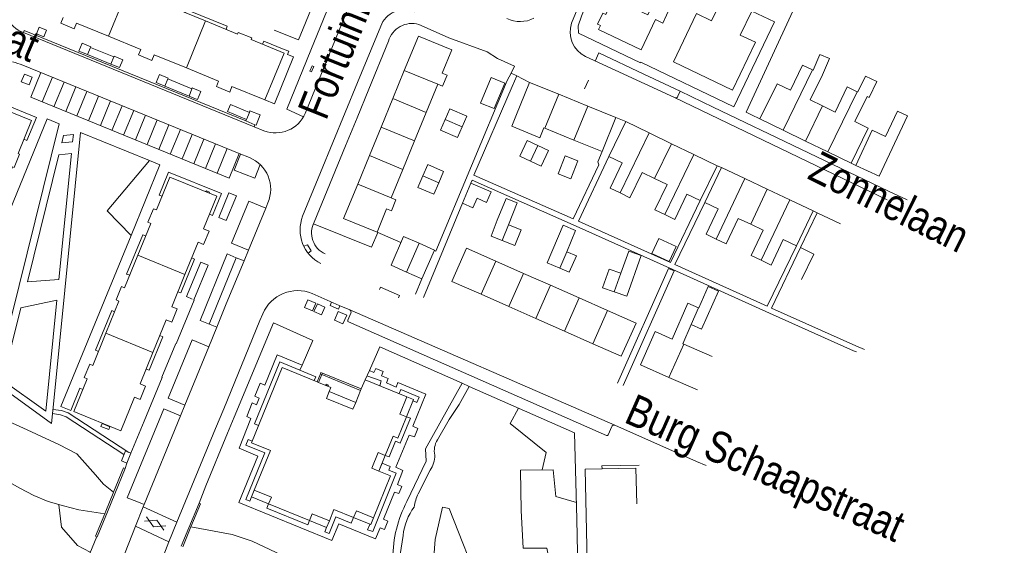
# Model space of a CAD drawing. Header units: metres. Extents: x 111546 to 149831, y 498798 to 507863.
# Tile 55 of 256: x 112749 to 112781, y 500484 to 500502. Entities that reach past the tile are written whole.
import ezdxf

# ---------------------------------------------------------------- set-up
doc = ezdxf.new("R2010")
doc.units = ezdxf.units.M
doc.layers.add('bladindeling', color=7, linetype='Continuous', lineweight=5)
doc.styles.add('Zaanstad', font='ARIALN.TTF')

# ---------------------------------------------------------------- blocks, each defined once
blk = doc.blocks.new('S012')
at = {"color": 0}
for p, q in [((1.184, 2.05), (0, 0)), ((1.398, 0.001), (0.216, 2.05)), ((1.182, -2.049), (0, 0)), ((1.398, 0.001), (0.214, -2.049))]:
    blk.add_line(p, q, dxfattribs=at)

msp = doc.modelspace()

# ---------------------------------------------------------------- linework, layer by layer
at = {"layer": 'bladindeling'}
for p, q in [((112752.1434, 500502.6872), (112751.5132, 500501.143)), ((112751.5132, 500501.143), (112750.4578, 500501.5737)), ((112754.6975, 500501.6449), (112754.0677, 500500.1007)), ((112759.6941, 500499.6204), (112760.4509, 500501.472)), ((112752.5725, 500500.7106), (112751.5132, 500501.143)), ((112754.0677, 500500.1007), (112753.0104, 500500.5319)), ((112755.1269, 500499.6686), (112754.0677, 500500.1007)), ((112748.9561, 500499.1354), (112749.2827, 500499.9476)), ((112749.6628, 500499.7924), (112749.3324, 500498.982)), ((112761.2275, 500500.0171), (112760.8472, 500499.0897)), ((112761.2275, 500500.0171), (112762.3265, 500499.5647)), ((112764.9275, 500499.8418), (112764.7708, 500499.4944)), ((112764.9275, 500499.8418), (112765.3407, 500499.6261)), ((112773.6776, 500498.0542), (112774.6406, 500500.0339)), ((112750.0465, 500499.6359), (112749.716, 500498.8256)), ((112750.4339, 500499.4779), (112750.1035, 500498.6676)), ((112761.9461, 500498.6373), (112762.3265, 500499.5647)), ((112767.2849, 500499.6934), (112767.1511, 500499.411)), ((112755.4741, 500496.4773), (112748.9561, 500499.1354)), ((112750.7964, 500499.3299), (112750.466, 500498.5197)), ((112751.1826, 500499.1724), (112750.8522, 500498.3623)), ((112765.8453, 500498.1186), (112766.3007, 500499.2338)), ((112767.256, 500498.8434), (112766.3007, 500499.2338)), ((112770.104, 500499.1225), (112777.0919, 500495.7661)), ((112775.1458, 500497.3399), (112776.109, 500499.3194)), ((112751.5699, 500499.0143), (112751.2395, 500498.2042)), ((112751.9523, 500498.8583), (112751.622, 500498.0484)), ((112760.4635, 500498.154), (112760.8472, 500499.0897)), ((112760.8472, 500499.0897), (112761.9461, 500498.6373)), ((112766.8006, 500497.7283), (112767.256, 500498.8434)), ((112774.4122, 500497.6968), (112774.9727, 500498.849)), ((112752.336, 500498.7018), (112752.0056, 500497.8919)), ((112752.7218, 500498.5444), (112752.3914, 500497.7345)), ((112761.5624, 500497.7016), (112761.9461, 500498.6373)), ((112776.8302, 500496.5381), (112777.7607, 500498.5295)), ((112753.1033, 500498.3888), (112752.7731, 500497.5788)), ((112753.4874, 500498.2321), (112753.1571, 500497.4223)), ((112756.0383, 500498.4056), (112756.019, 500498.3583)), ((112760.0796, 500497.2183), (112760.4635, 500498.154)), ((112760.4635, 500498.154), (112761.5624, 500497.7016)), ((112762.5658, 500498.408), (112762.4115, 500498.0584)), ((112763.1274, 500498.1602), (112762.5658, 500498.408)), ((112768.1821, 500498.465), (112768.5046, 500498.3354)), ((112753.8685, 500498.0766), (112753.5383, 500497.2668)), ((112754.2617, 500497.9161), (112753.9315, 500497.1065)), ((112765.8085, 500498.1335), (112765.8453, 500498.1186)), ((112765.8453, 500498.1186), (112766.8006, 500497.7283)), ((112769.2701, 500497.9655), (112768.3154, 500495.9897)), ((112770.0056, 500497.61), (112769.2701, 500497.9655)), ((112773.6776, 500498.0542), (112774.4122, 500497.6968)), ((112754.642, 500497.761), (112754.3118, 500496.9514)), ((112755.0264, 500497.6041), (112754.6963, 500496.7945)), ((112761.1786, 500496.766), (112761.5624, 500497.7016)), ((112765.3718, 500497.0343), (112765.6138, 500497.5485)), ((112770.0056, 500497.61), (112769.4525, 500496.4655)), ((112770.7418, 500497.2543), (112770.0056, 500497.61)), ((112774.4122, 500497.6968), (112775.1458, 500497.3399)), ((112755.4107, 500497.4474), (112755.0804, 500496.6378)), ((112755.8057, 500497.2861), (112755.4741, 500496.4773)), ((112760.0796, 500497.2183), (112759.6958, 500496.2826)), ((112760.0796, 500497.2183), (112761.1786, 500496.766)), ((112765.3718, 500497.0343), (112765.0182, 500497.2008)), ((112770.7418, 500497.2543), (112769.7863, 500495.2783)), ((112771.5071, 500496.8843), (112771.6468, 500496.8237)), ((112775.9103, 500496.9679), (112776.0613, 500496.8974)), ((112760.7949, 500495.8303), (112761.1786, 500496.766)), ((112761.8388, 500496.5489), (112761.6752, 500496.1745)), ((112761.8388, 500496.5489), (112762.3568, 500496.3227)), ((112759.6958, 500496.2826), (112760.7949, 500495.8303)), ((112772.415, 500496.4601), (112771.4755, 500494.4748)), ((112773.1545, 500496.11), (112772.415, 500496.4601)), ((112773.1545, 500496.11), (112772.6097, 500494.9595)), ((112773.8919, 500495.7608), (112773.1545, 500496.11)), ((112770.1198, 500493.6401), (112771.1021, 500495.6734)), ((112773.8919, 500495.7608), (112772.9523, 500493.7754)), ((112774.6595, 500495.3974), (112774.7973, 500495.3397)), ((112758.2411, 500494.9804), (112760.1499, 500494.2042)), ((112764.648, 500494.9419), (112764.4387, 500494.4263)), ((112760.1499, 500494.2042), (112760.3606, 500494.6898)), ((112760.3326, 500494.702), (112761.1165, 500494.3619)), ((112754.0185, 500493.3122), (112754.4523, 500494.3722)), ((112756.1045, 500494.1079), (112755.5541, 500494.3384)), ((112761.7132, 500494.3346), (112761.2994, 500493.39)), ((112764.4387, 500494.4263), (112764.0823, 500494.5709)), ((112754.0185, 500493.3122), (112752.4738, 500493.9441)), ((112766.5648, 500494.0559), (112766.3338, 500493.5166)), ((112773.1487, 500492.2682), (112774.1148, 500494.2469)), ((112754.8162, 500491.6793), (112755.7072, 500493.8602)), ((112764.2318, 500493.7482), (112763.7497, 500492.6583)), ((112764.2318, 500493.7482), (112765.1416, 500493.3471)), ((112765.9167, 500493.6951), (112766.3338, 500493.5166)), ((112773.1487, 500492.2682), (112770.1198, 500493.6401)), ((112753.5845, 500492.252), (112754.0185, 500493.3122)), ((112765.1416, 500493.3471), (112764.659, 500492.256)), ((112765.1416, 500493.3471), (112766.0281, 500492.9562)), ((112768.3443, 500493.3528), (112768.1267, 500492.739)), ((112761.808, 500493.1671), (112761.5981, 500492.6683)), ((112764.659, 500492.256), (112763.7497, 500492.6583)), ((112766.0281, 500492.9562), (112765.545, 500491.864)), ((112766.0281, 500492.9562), (112766.9752, 500492.5387)), ((112768.1267, 500492.739), (112767.743, 500492.875)), ((112766.9752, 500492.5387), (112766.4915, 500491.4453)), ((112766.9752, 500492.5387), (112767.9039, 500492.1292)), ((112759.4719, 500492.0432), (112759.3742, 500491.8098)), ((112768.1484, 500488.3521), (112759.4358, 500492.1438)), ((112765.545, 500491.864), (112764.659, 500492.256)), ((112767.9039, 500492.1292), (112767.4198, 500491.0346)), ((112770.6533, 500491.6626), (112770.896, 500492.2144)), ((112752.966, 500490.7453), (112753.4041, 500491.8146)), ((112759.391, 500491.7592), (112767.8759, 500488.0152)), ((112766.4915, 500491.4453), (112765.545, 500491.864)), ((112751.4201, 500491.3788), (112752.966, 500490.7453)), ((112767.4198, 500491.0346), (112766.4915, 500491.4453)), ((112770.6533, 500491.6626), (112770.3766, 500491.0336)), ((112754.2519, 500491.1626), (112754.8071, 500490.9343)), ((112770.4074, 500491.02), (112770.3766, 500491.0336)), ((112752.5443, 500489.7161), (112752.966, 500490.7453)), ((112770.4074, 500491.02), (112769.9244, 500489.9268)), ((112771.3389, 500490.6101), (112770.4074, 500491.02)), ((112758.5366, 500490.0676), (112758.5176, 500490.0212)), ((112758.5366, 500490.0676), (112759.8124, 500489.547)), ((112758.3656, 500489.782), (112758.4746, 500490.0401)), ((112758.4134, 500489.7625), (112758.3656, 500489.782)), ((112758.5176, 500490.0212), (112758.4134, 500489.7625)), ((112758.5176, 500490.0212), (112758.4746, 500490.0401)), ((112759.7915, 500489.4954), (112758.5176, 500490.0212)), ((112769.9244, 500489.9268), (112770.856, 500489.5169)), ((112758.7612, 500489.4632), (112759.6324, 500489.1055)), ((112759.7915, 500489.4954), (112759.6324, 500489.1055)), ((112759.8124, 500489.547), (112759.7915, 500489.4954)), ((112753.7478, 500485.1641), (112755.0226, 500488.2496)), ((112767.921, 500488.0382), (112768.0438, 500488.3129)), ((112760.3873, 500486.8478), (112760.5962, 500487.36)), ((112761.6867, 500486.1046), (112762.0759, 500486.8735)), ((112751.421, 500485.5319), (112751.6623, 500486.1216)), ((112751.7122, 500486.0986), (112751.471, 500485.5086)), ((112752.6484, 500485.6689), (112753.7478, 500485.1641)), ((112756.77, 500485.7673), (112758.1105, 500485.2202)), ((112751.471, 500485.5086), (112751.1355, 500484.6875)), ((112753.8945, 500484.3796), (112754.1454, 500484.9816)), ((112754.1946, 500484.9589), (112753.9454, 500484.3559)), ((112751.0839, 500484.7082), (112751.1355, 500484.6875)), ((112760.9899, 500483.4624), (112761.1857, 500484.7352))]:
    msp.add_line(p, q, dxfattribs=at)
for points in [[(112767.7588, 500522.3444), (112767.5233, 500521.8628), (112767.2361, 500521.2286), (112766.9511, 500520.5912), (112765.9497, 500518.128), (112765.1449, 500516.172), (112763.2258, 500511.4694), (112762.6917, 500510.1865), (112760.6994, 500505.2959), (112760.5182, 500504.8642), (112757.9729, 500498.6029)], [(112772.6418, 500501.9693), (112773.3948, 500501.6106), (112772.0574, 500498.825), (112769.0028, 500500.2916), (112768.9934, 500500.2715), (112766.9487, 500501.2445), (112766.9404, 500501.4834), (112767.0452, 500501.7979), (112767.4117, 500502.7089), (112769.5954, 500507.9892), (112770.2455, 500509.5793), (112770.5794, 500510.3753), (112771.3267, 500510.0475)], [(112769.3025, 500507.8198), (112767.2252, 500502.7974), (112766.7225, 500501.5728)], [(112772.9129, 500498.4263), (112772.6313, 500498.5578), (112772.4557, 500498.6426), (112773.9984, 500501.9681), (112773.8785, 500502.0233), (112774.5422, 500503.7916), (112775.5357, 500506.1727), (112776.3118, 500505.8439)], [(112757.9186, 500498.4969), (112757.3621, 500498.7433), (112758.1594, 500500.688), (112760.0434, 500505.3108), (112760.4963, 500505.138), (112760.6112, 500505.0857)], [(112758.2679, 500504.4913), (112759.047, 500504.1751), (112757.7476, 500501.0197), (112756.9567, 500501.3411)], [(112754.6975, 500501.6449), (112753.6432, 500502.0766), (112753.6638, 500502.1282), (112753.2184, 500502.3088), (112753.1977, 500502.2572), (112752.1434, 500502.6872)], [(112769.6661, 500502.4134), (112769.6031, 500502.2807), (112769.4671, 500502.3452), (112769.2287, 500501.8437), (112768.0962, 500502.3824), (112767.8443, 500501.8526), (112767.7473, 500501.8987), (112767.5784, 500501.5436), (112767.6707, 500501.4997), (112767.6071, 500501.3661), (112769.0092, 500500.6992), (112769.4793, 500501.6879), (112769.7194, 500501.574), (112769.9657, 500502.0934), (112769.9184, 500502.116), (112769.9894, 500502.2653)], [(112750.4578, 500501.5737), (112750.3828, 500501.3901), (112749.9449, 500501.5688), (112750.0199, 500501.7524)], [(112755.3702, 500501.3695), (112755.4117, 500501.4708), (112754.0801, 500502.0141), (112754.0393, 500501.9144)], [(112755.5648, 500499.4899), (112756.6446, 500499.0494), (112757.2758, 500500.5905), (112756.1957, 500501.0343), (112756.2163, 500501.0859), (112755.7725, 500501.2648), (112755.7519, 500501.2132), (112754.6975, 500501.6449)], [(112761.7048, 500501.5262), (112761.9748, 500501.4018), (112762.6896, 500501.0902), (112763.9533, 500500.6258), (112764.2915, 500500.4118)], [(112756.2909, 500498.161), (112756.3167, 500498.2333), (112756.019, 500498.3583), (112748.7405, 500501.3287), (112748.7115, 500501.2594)], [(112756.6157, 500498.0322), (112756.2909, 500498.161), (112748.7115, 500501.2594)], [(112761.2275, 500500.0171), (112761.6896, 500501.1442), (112762.7891, 500500.6934), (112762.4765, 500499.9311), (112762.6355, 500499.8659), (112762.4851, 500499.4997), (112762.3265, 500499.5647)], [(112750.9172, 500500.7768), (112750.9263, 500500.7974), (112750.6392, 500500.917), (112750.5312, 500500.6545), (112750.8209, 500500.5382)], [(112756.6446, 500499.0494), (112756.9612, 500498.9235), (112757.5897, 500500.4625), (112757.3914, 500500.5441), (112757.4327, 500500.6487), (112757.2839, 500500.7052), (112756.6131, 500500.9803), (112756.5718, 500500.8798)], [(112758.2633, 500495.0281), (112759.2985, 500497.541), (112759.6821, 500498.4577), (112760.0622, 500499.402), (112760.7055, 500500.9792)], [(112751.5856, 500500.2254), (112751.8718, 500500.1091), (112751.9798, 500500.3698), (112751.6929, 500500.4859), (112751.6836, 500500.4619)], [(112753.0104, 500500.5319), (112752.9356, 500500.3487), (112752.4977, 500500.5274), (112752.5725, 500500.7106)], [(112764.2915, 500500.4118), (112764.8536, 500500.1595), (112764.7423, 500499.9325), (112764.9275, 500499.8418)], [(112767.1795, 500500.4727), (112769.136, 500499.5799), (112770.104, 500499.1227)], [(112770.2925, 500499.3382), (112769.0997, 500499.8917), (112767.6231, 500500.5938), (112767.4982, 500500.3262)], [(112774.6406, 500500.0339), (112774.6602, 500500.0245), (112774.8855, 500500.5455), (112775.1998, 500500.4097), (112774.9667, 500499.8753), (112774.5641, 500499.0479), (112774.9727, 500498.849)], [(112748.6902, 500500.1904), (112755.8057, 500497.2861), (112756.1408, 500497.1517)], [(112774.6406, 500500.0339), (112774.3152, 500500.1923), (112773.9125, 500499.365), (112773.4736, 500499.5786), (112772.9129, 500498.4263), (112773.6776, 500498.0542)], [(112753.3613, 500499.4997), (112753.073, 500499.6172), (112753.1824, 500499.8796), (112753.4676, 500499.7639), (112753.4562, 500499.7393)], [(112764.7423, 500499.9325), (112764.6069, 500499.6822), (112762.2667, 500494.0749), (112762.2165, 500494.0958)], [(112776.109, 500499.3194), (112776.1289, 500499.3098), (112776.378, 500499.828), (112776.7571, 500499.653), (112776.5022, 500499.1285), (112776.4346, 500499.161), (112776.0319, 500498.3336), (112776.4709, 500498.1199), (112775.9103, 500496.9679), (112775.1458, 500497.3399)], [(112755.5648, 500499.4899), (112755.4901, 500499.3067), (112755.0522, 500499.4854), (112755.1269, 500499.6686)], [(112759.6941, 500499.6204), (112758.4746, 500496.6638), (112757.8866, 500495.2259)], [(112766.776, 500495.144), (112763.5154, 500496.5747), (112764.7708, 500499.4944)], [(112764.89, 500498.5088), (112765.3407, 500499.6261), (112766.3007, 500499.2338)], [(112776.109, 500499.3194), (112775.7835, 500499.4779), (112775.3811, 500498.6504), (112774.9727, 500498.849)], [(112747.1642, 500498.3363), (112747.0642, 500498.3771), (112747.3957, 500499.1861), (112749.1379, 500498.4754), (112748.8298, 500497.7168), (112748.7287, 500497.7579)], [(112754.2481, 500499.4166), (112754.2569, 500499.4402), (112754.5405, 500499.3232), (112754.4359, 500499.0611), (112754.3148, 500499.1103), (112754.1532, 500499.1769)], [(112770.2196, 500499.1667), (112770.2925, 500499.3382), (112771.38, 500498.8126), (112777.1356, 500496.0515), (112777.7526, 500495.7672)], [(112746.9951, 500497.9223), (112747.4339, 500498.9971), (112748.9774, 500498.3671), (112748.5379, 500497.2904), (112748.5864, 500497.2706), (112748.405, 500496.8262), (112748.3565, 500496.8459), (112747.9258, 500495.7906)], [(112767.256, 500498.8434), (112768.1821, 500498.465), (112767.7266, 500497.3501), (112766.8006, 500497.7283)], [(112756.3167, 500498.2333), (112756.3568, 500498.2199), (112756.4918, 500498.5558), (112756.1571, 500498.6922), (112756.1365, 500498.6376)], [(112763.1274, 500498.1602), (112763.2817, 500498.5098), (112762.7201, 500498.7577), (112762.5658, 500498.408)], [(112765.8085, 500498.1335), (112765.6755, 500497.7969), (112764.7595, 500498.1834), (112764.89, 500498.5088)], [(112777.7607, 500498.5295), (112777.4328, 500498.6827), (112777.0419, 500497.8459), (112776.6009, 500498.052), (112776.0613, 500496.8974), (112776.8302, 500496.5381)], [(112750.6647, 500489.5298), (112750.5658, 500489.57), (112750.2696, 500488.8396), (112749.9459, 500488.9681), (112752.2516, 500494.5903), (112753.1998, 500496.9125), (112752.853, 500497.0578), (112750.5875, 500497.9806), (112749.7228, 500489.2713), (112749.6334, 500488.4168), (112747.7768, 500489.7641), (112749.8898, 500498.2651), (112749.4954, 500498.4292), (112746.2481, 500490.5092), (112745.9275, 500490.6358), (112746.1767, 500491.2238), (112746.0771, 500491.261)], [(112762.4115, 500498.0584), (112762.9731, 500497.8105), (112763.1274, 500498.1602)], [(112769.2701, 500497.9655), (112768.5046, 500498.3354), (112767.9514, 500497.1913), (112768.3897, 500496.9796), (112767.9879, 500496.148), (112768.3154, 500495.9897)], [(112765.0182, 500497.2008), (112765.2602, 500497.715), (112765.6138, 500497.5485)], [(112765.6138, 500497.5485), (112765.9676, 500497.3821), (112765.7254, 500496.8678), (112765.3718, 500497.0343)], [(112755.8482, 500497.2691), (112755.6413, 500496.7446), (112756.3145, 500496.4744), (112756.4917, 500496.9226)], [(112766.776, 500495.144), (112767.6179, 500496.9152), (112767.5868, 500497.0078), (112767.7266, 500497.3501)], [(112770.954, 500495.7398), (112769.9757, 500493.7049), (112766.9504, 500495.0675), (112767.9514, 500497.1913)], [(112770.7418, 500497.2543), (112771.5071, 500496.8843), (112770.954, 500495.7398), (112770.5157, 500495.9515), (112770.114, 500495.1199), (112769.7863, 500495.2783)], [(112752.2516, 500494.5903), (112751.4597, 500495.4075), (112752.853, 500497.0578)], [(112762.3568, 500496.3227), (112762.5204, 500496.6972), (112762.0022, 500496.9233), (112761.8388, 500496.5489)], [(112753.2681, 500495.8807), (112753.1697, 500495.9192), (112753.4817, 500496.6727), (112755.219, 500495.9677), (112754.9297, 500495.2519), (112754.8281, 500495.295)], [(112769.4525, 500496.4655), (112769.0445, 500496.6628), (112768.6429, 500495.8315), (112768.3154, 500495.9897)], [(112772.415, 500496.4601), (112771.6468, 500496.8237), (112771.1021, 500495.6734), (112771.5419, 500495.4651), (112771.1468, 500494.6304), (112771.4755, 500494.4748)], [(112752.4738, 500493.9441), (112752.9017, 500494.9901), (112752.8038, 500495.0281), (112752.9879, 500495.4718), (112753.0851, 500495.4335), (112753.5255, 500496.5098), (112755.0655, 500495.8796), (112754.631, 500494.8096)], [(112759.6958, 500496.2826), (112759.2325, 500495.1531), (112760.3326, 500494.702), (112760.6453, 500495.4646), (112760.8042, 500495.3994), (112760.9542, 500495.7651), (112760.7949, 500495.8303)], [(112761.6752, 500496.1745), (112762.1934, 500495.9483), (112762.3568, 500496.3227)], [(112776.0808, 500490.7642), (112775.991, 500490.8052), (112773.2237, 500492.0374), (112770.046, 500493.4767), (112766.8775, 500494.9036), (112763.4554, 500496.4051), (112763.4148, 500496.3071)], [(112769.4525, 500496.4655), (112769.8608, 500496.2682), (112769.459, 500495.4366), (112769.7863, 500495.2783)], [(112756.6738, 500495.4942), (112756.1183, 500495.7247), (112755.5541, 500494.3384)], [(112756.1045, 500494.1079), (112756.6738, 500495.4942), (112756.7467, 500495.6689)], [(112763.141, 500495.6585), (112762.6478, 500494.4564), (112761.8544, 500492.5565)], [(112764.0823, 500494.5709), (112764.283, 500495.0943), (112764.2806, 500495.0952), (112764.5704, 500495.8117), (112764.9392, 500495.6616), (112764.648, 500494.9419)], [(112773.8919, 500495.7608), (112774.6595, 500495.3974), (112774.1148, 500494.2469), (112773.6748, 500494.4552), (112773.2796, 500493.6204), (112772.9523, 500493.7754)], [(112775.5612, 500494.9708), (112774.7973, 500495.3397), (112774.2438, 500494.1939), (112774.6803, 500493.983), (112774.278, 500493.1499)], [(112764.648, 500494.9419), (112765.0627, 500494.7734), (112764.8537, 500494.2579), (112764.4387, 500494.4263)], [(112766.5648, 500494.0559), (112766.8577, 500494.7565), (112766.4478, 500494.9354), (112765.9167, 500493.6951)], [(112772.6097, 500494.9595), (112772.1994, 500495.1536), (112771.8044, 500494.3191), (112771.4755, 500494.4748)], [(112772.6097, 500494.9595), (112773.0202, 500494.7651), (112772.625, 500493.9304), (112772.9523, 500493.7754)], [(112752.2037, 500493.2842), (112752.1036, 500493.3222), (112752.6351, 500494.6182), (112752.7332, 500494.5781)], [(112754.631, 500494.8096), (112754.8114, 500494.7364), (112754.6324, 500494.2986), (112754.4523, 500494.3722)], [(112758.0685, 500494.0098), (112758.1652, 500494.0829), (112758.0508, 500494.288), (112757.9258, 500494.2386)], [(112761.7132, 500494.3346), (112761.2025, 500494.5602), (112760.7915, 500493.6125), (112761.2994, 500493.39)], [(112761.7132, 500494.3346), (112762.2225, 500494.1096), (112761.808, 500493.1671), (112761.2994, 500493.39)], [(112751.4201, 500491.3788), (112751.852, 500492.4343), (112751.7581, 500492.4739), (112751.9387, 500492.9194), (112752.0369, 500492.8765), (112752.4738, 500493.9441)], [(112752.6484, 500485.6689), (112752.6795, 500485.7448), (112753.8737, 500488.6624), (112754.0182, 500489.0133), (112754.8071, 500490.9343), (112755.0691, 500491.5761), (112755.3752, 500492.3415), (112755.9635, 500493.7587), (112756.1045, 500494.1079)], [(112755.0691, 500491.5761), (112754.5169, 500491.8031), (112755.4079, 500493.9875), (112755.7072, 500493.8602), (112755.9635, 500493.7587)], [(112764.2318, 500493.7482), (112763.2717, 500494.1715), (112762.7901, 500493.0828), (112763.7497, 500492.6583)], [(112766.3338, 500493.5166), (112766.6487, 500493.3817), (112766.8824, 500493.9278), (112766.5648, 500494.0559)], [(112768.3443, 500493.3528), (112768.6012, 500494.0774), (112769.0083, 500493.9312), (112768.5341, 500492.5945), (112768.1267, 500492.739)], [(112776.3455, 500490.8404), (112776.0648, 500490.9687), (112773.2971, 500492.2009), (112774.2438, 500494.1939)], [(112754.2428, 500493.8606), (112754.3381, 500493.8115), (112753.8831, 500492.7044), (112753.7863, 500492.7448)], [(112754.254, 500492.503), (112754.0696, 500492.5867), (112754.54, 500493.7183), (112754.7806, 500493.617)], [(112754.7806, 500493.617), (112754.3126, 500492.4773), (112754.3205, 500492.4711), (112753.7268, 500491.0343), (112753.7184, 500491.0374), (112753.2605, 500489.9338), (112753.2743, 500489.9276), (112752.6814, 500488.488), (112752.6748, 500488.4906), (112752.2376, 500487.4366), (112752.2454, 500487.4335), (112752.114, 500487.112), (112752.0522, 500486.9304)], [(112767.743, 500492.875), (112767.9605, 500493.4889), (112768.3443, 500493.3528)], [(112768.4158, 500489.6595), (112770.0892, 500493.4288), (112769.907, 500493.5097), (112768.2332, 500489.7391)], [(112758.1993, 500492.6861), (112759.0875, 500492.2935), (112759.4358, 500492.1438)], [(112761.0383, 500492.5394), (112761.0732, 500492.618), (112760.4437, 500492.8962), (112760.4088, 500492.8177)], [(112770.896, 500492.2144), (112770.9043, 500492.2107), (112771.2137, 500492.9137), (112771.5489, 500492.7663), (112770.9968, 500491.5114), (112770.6533, 500491.6626)], [(112758.8394, 500492.4023), (112758.7901, 500492.2952), (112759.0598, 500492.171), (112759.1121, 500492.283)], [(112770.0261, 500491.1877), (112770.5457, 500492.3685), (112770.896, 500492.2144)], [(112751.1766, 500490.7837), (112751.0775, 500490.8241), (112751.6119, 500492.1223), (112751.708, 500492.0826)], [(112753.5845, 500492.252), (112753.7646, 500492.1782), (112753.5856, 500491.7403), (112753.4041, 500491.8146)], [(112755.0226, 500488.2496), (112755.2992, 500488.8939), (112756.4803, 500491.7969), (112756.5746, 500492.0181)], [(112767.9039, 500492.1292), (112768.8427, 500491.7154), (112768.3577, 500490.6198), (112767.4198, 500491.0346)], [(112755.4217, 500488.0965), (112755.6394, 500488.6167), (112756.9239, 500491.7209), (112758.2233, 500491.1457), (112757.8707, 500490.3332), (112757.7999, 500490.1634)], [(112752.3644, 500489.2785), (112751.9119, 500488.1724), (112750.3678, 500488.8041), (112750.8069, 500489.8774), (112750.7072, 500489.9214), (112750.8895, 500490.3618), (112750.9881, 500490.3231), (112751.4201, 500491.3788)], [(112770.0261, 500491.1877), (112769.4657, 500491.4343), (112768.9844, 500490.3403), (112769.9244, 500489.9268)], [(112753.1946, 500491.3031), (112753.294, 500491.2589), (112752.8413, 500490.1597), (112752.7424, 500490.1996)], [(112754.0182, 500489.0133), (112753.466, 500489.2472), (112754.2519, 500491.1626)], [(112759.9366, 500489.8511), (112760.079, 500490.1487), (112760.4201, 500490.9288), (112763.1257, 500489.7393), (112763.3556, 500489.6325), (112766.8204, 500488.1096), (112766.895, 500485.262), (112766.9686, 500481.4182), (112767.2894, 500481.4281)], [(112757.8707, 500490.3332), (112757.0498, 500490.6681), (112756.6396, 500489.6775), (112756.4906, 500489.7369), (112756.3197, 500489.3065), (112756.4617, 500489.25), (112756.3718, 500489.03), (112756.229, 500489.0872), (112756.0505, 500488.6406), (112756.1881, 500488.5795), (112755.7985, 500487.6063), (112756.4129, 500487.3349), (112755.7925, 500485.8193), (112758.8501, 500484.5716), (112759.073, 500485.1186), (112760.2792, 500484.6263)], [(112756.4387, 500488.3432), (112756.3075, 500488.3982), (112757.1396, 500490.4386), (112757.7999, 500490.1634)], [(112758.3656, 500489.782), (112757.2172, 500490.2506), (112756.2082, 500487.7785), (112756.8271, 500487.526), (112756.2932, 500486.2178)], [(112757.7999, 500490.1634), (112758.3233, 500489.9452), (112758.2708, 500489.8206)], [(112758.5366, 500490.0676), (112758.4901, 500490.0848), (112758.4746, 500490.0401)], [(112760.2792, 500484.6263), (112760.438, 500484.983), (112760.5744, 500484.9295), (112760.6869, 500485.2051), (112760.5467, 500485.2708), (112760.9089, 500486.1583), (112761.0458, 500486.1057), (112761.1411, 500486.3361), (112761.0004, 500486.4046), (112761.1807, 500486.8626), (112760.9471, 500486.9815), (112761.3871, 500488.0315), (112761.5629, 500487.9706), (112761.6757, 500488.246), (112761.5108, 500488.3215), (112761.9395, 500489.3738), (112761.0188, 500489.7572), (112760.9566, 500489.6094), (112760.6437, 500489.7433), (112760.6979, 500489.8858), (112760.4829, 500489.9765), (112760.5366, 500490.1216), (112760.2868, 500490.2231), (112760.2232, 500490.0833), (112760.079, 500490.1487)], [(112758.4134, 500489.7625), (112758.8162, 500489.5981), (112758.7612, 500489.4632)], [(112761.3118, 500489.2899), (112759.9366, 500489.8511), (112759.8124, 500489.547)], [(112760.0006, 500489.9825), (112760.4721, 500489.8122), (112760.4218, 500489.653)], [(112763.1257, 500489.7393), (112761.9203, 500487.575), (112761.9461, 500487.1774), (112761.3126, 500485.8511)], [(112752.5443, 500489.7161), (112752.7266, 500489.6414), (112752.5476, 500489.2035), (112752.3644, 500489.2785)], [(112759.6324, 500489.1055), (112759.5405, 500488.8803), (112758.6687, 500489.2362), (112758.7612, 500489.4632)], [(112761.0556, 500489.3944), (112761.1157, 500489.5264), (112761.717, 500489.2768), (112761.6434, 500489.1043), (112761.5159, 500489.1535)], [(112762.3155, 500487.876), (112762.7068, 500488.5455), (112763.0292, 500489.0322), (112763.3556, 500489.6325)], [(112761.3118, 500489.2899), (112761.0839, 500488.7226), (112761.304, 500488.6342)], [(112761.304, 500488.6342), (112761.5345, 500489.1989), (112761.3118, 500489.2899)], [(112749.6816, 500488.8765), (112749.9645, 500488.8399), (112750.1843, 500488.7622), (112752.176, 500487.4617)], [(112752.6795, 500485.7448), (112752.434, 500485.8434), (112752.1244, 500485.9724), (112753.3216, 500488.8929), (112753.8737, 500488.6624)], [(112764.9755, 500488.9204), (112764.7099, 500488.4161), (112765.8929, 500487.4552), (112765.7572, 500486.887)], [(112751.6771, 500486.1579), (112751.3401, 500486.423), (112751.0839, 500486.7205), (112750.4715, 500487.4189), (112749.8936, 500487.7113), (112748.8341, 500488.2083), (112747.8658, 500488.6452)], [(112749.6668, 500488.736), (112749.9315, 500488.7016), (112750.1212, 500488.6347), (112752.0166, 500487.397)], [(112761.304, 500488.6342), (112761.4296, 500488.5864), (112761.088, 500487.7697), (112760.9418, 500487.8311), (112760.7319, 500487.3177), (112760.5962, 500487.36)], [(112760.5962, 500487.36), (112760.8572, 500487.9992), (112761.018, 500487.9335), (112761.304, 500488.6342)], [(112768.1484, 500488.3521), (112770.8308, 500487.1679), (112771.1477, 500487.0363)], [(112755.4217, 500488.0965), (112754.7053, 500486.3647), (112754.486, 500485.7986)], [(112756.2037, 500485.9983), (112756.1484, 500485.8592), (112756.0168, 500485.9183), (112756.5219, 500487.1487), (112756.6427, 500487.4431), (112756.0194, 500487.6954), (112756.0961, 500487.8822), (112756.2282, 500487.8272)], [(112752.114, 500487.112), (112751.9308, 500487.1868), (112752.062, 500487.5083), (112752.2376, 500487.4366)], [(112746.6515, 500487.3707), (112748.5985, 500486.2854), (112749.056, 500486.048), (112749.5273, 500485.8502), (112750.0312, 500485.7023), (112750.5317, 500485.5785), (112751.3826, 500485.4381)], [(112760.5962, 500487.36), (112760.3683, 500487.4533), (112760.1568, 500486.939), (112760.3873, 500486.8478)], [(112751.6623, 500486.1216), (112751.6771, 500486.1579), (112752.0023, 500486.9527), (112752.0522, 500486.9304), (112751.7122, 500486.0986)], [(112760.3936, 500486.8452), (112760.4997, 500487.1113), (112760.7667, 500487.0006), (112760.7209, 500486.8765), (112760.9619, 500486.7821), (112760.19, 500484.8573), (112760.0173, 500484.9175), (112760.1, 500485.0974)], [(112760.2135, 500485.3108), (112760.7756, 500486.688), (112760.3873, 500486.8478)], [(112766.8811, 500485.8115), (112766.2103, 500486.0128), (112766.1176, 500486.8891), (112765.0455, 500486.8831), (112765.0641, 500485.5485), (112765.1317, 500484.3169), (112765.9076, 500484.3163), (112766.1934, 500482.847)], [(112768.9311, 500482.5351), (112768.9555, 500481.3726), (112767.2913, 500481.3375), (112767.1743, 500486.906), (112768.8382, 500486.9388), (112768.8628, 500485.7696)], [(112767.7237, 500486.9168), (112767.7216, 500487.0176), (112768.9406, 500487.043)], [(112756.77, 500485.7673), (112756.2037, 500485.9985), (112756.2932, 500486.2178)], [(112756.2932, 500486.2178), (112756.8647, 500485.993), (112756.77, 500485.7673)], [(112749.8713, 500485.7436), (112749.9624, 500485.0057), (112750.4853, 500484.4037), (112750.9086, 500484.1793)], [(112751.0839, 500484.7082), (112751.3826, 500485.4381), (112751.421, 500485.5319)], [(112752.6484, 500485.6689), (112752.3979, 500485.0334), (112753.4932, 500484.5226), (112753.7478, 500485.1641)], [(112754.1454, 500484.9816), (112754.486, 500485.7986), (112754.5324, 500485.7763), (112754.2166, 500485.0121), (112754.1946, 500484.9589)], [(112758.1105, 500485.2202), (112758.0539, 500485.0816), (112756.7134, 500485.6287), (112756.77, 500485.7673)], [(112759.5605, 500485.3176), (112758.9144, 500485.5812), (112758.7646, 500485.214)], [(112760.2135, 500485.3108), (112759.6545, 500485.5441), (112759.5605, 500485.3176)], [(112763.7669, 500482.9214), (112762.702, 500485.6127), (112762.4782, 500485.66), (112762.238, 500484.5952), (112762.1674, 500483.5805)], [(112744.7978, 500485.2137), (112746.6229, 500484.4333), (112749.5983, 500483.1655), (112750.1587, 500483.1743), (112750.5061, 500483.2092), (112751.1217, 500484.693)], [(112758.7646, 500485.214), (112758.2012, 500485.446), (112758.1105, 500485.2202)], [(112758.1105, 500485.2202), (112758.6735, 500484.9904), (112758.7646, 500485.214)], [(112759.5605, 500485.3176), (112759.4856, 500485.1344), (112758.9798, 500485.3408), (112758.7571, 500484.7945), (112758.6169, 500484.8518), (112758.6735, 500484.9904)], [(112759.5605, 500485.3176), (112760.1227, 500485.0881), (112760.2135, 500485.3108)], [(112751.8926, 500482.9324), (112752.0539, 500483.3384), (112752.106, 500483.4617), (112751.9296, 500483.8655), (112752.3979, 500485.0334)], [(112754.2166, 500485.0121), (112755.5747, 500484.7615), (112756.2249, 500484.543), (112757.7884, 500483.8138), (112758.5744, 500483.4612), (112759.3707, 500483.1327), (112760.1568, 500482.8127), (112760.9617, 500482.4791), (112761.7684, 500482.1763), (112762.5837, 500481.8943), (112763.4007, 500481.6196), (112764.1747, 500481.3542), (112765.3317, 500480.9397)], [(112753.4932, 500484.5226), (112753.0655, 500483.4108), (112752.7469, 500482.5639)]]:
    msp.add_lwpolyline(points, dxfattribs=at)
for points in [[(112770.0699, 500500.2949), (112770.8281, 500501.8865), (112771.3238, 500501.6505), (112771.6912, 500502.422), (112772.6418, 500501.9693), (112772.2657, 500501.1793), (112772.7643, 500500.9417), (112772.0149, 500499.3685)], [(112749.38, 500501.1196), (112749.4698, 500501.3427), (112749.2289, 500501.4349), (112749.1418, 500501.2197)], [(112751.5856, 500500.2254), (112751.6836, 500500.4619), (112750.9172, 500500.7768), (112750.8209, 500500.5382)], [(112758.2547, 500500.149), (112758.179, 500499.971), (112758.1236, 500499.9945), (112758.1993, 500500.1724)], [(112748.896, 500499.5393), (112748.9997, 500499.7936), (112748.7454, 500499.8972), (112748.6416, 500499.643)], [(112763.7352, 500498.9448), (112764.1828, 500498.7613), (112764.5278, 500499.602), (112764.0799, 500499.7856)], [(112754.2481, 500499.4166), (112754.1532, 500499.1769), (112753.3613, 500499.4997), (112753.4562, 500499.7393)], [(112756.0383, 500498.4056), (112755.4232, 500498.6676), (112755.5163, 500498.9018), (112756.1365, 500498.6376)], [(112750.0326, 500497.8838), (112750.3525, 500497.9146), (112750.3224, 500497.6736), (112749.9695, 500497.6371)], [(112749.8723, 500493.1495), (112748.841, 500493.0645), (112749.8737, 500497.2405), (112750.2904, 500497.2869)], [(112766.2825, 500496.6218), (112766.701, 500496.4574), (112766.9304, 500497.0412), (112766.512, 500497.2056)], [(112763.141, 500495.6585), (112763.4757, 500495.5025), (112763.6243, 500495.821), (112763.9239, 500495.6813), (112764.0859, 500496.0289), (112763.4148, 500496.3071)], [(112754.7239, 500496.064), (112754.8314, 500496.0145), (112754.8191, 500495.9878), (112754.7098, 500496.0384)], [(112755.3745, 500495.0831), (112755.7099, 500495.8915), (112755.4664, 500495.9909), (112755.1386, 500495.1818)], [(112769.3625, 500494.0014), (112769.5868, 500494.4883), (112770.1583, 500494.2252), (112769.9339, 500493.7383)], [(112749.4492, 500488.8219), (112748.0359, 500489.8289), (112748.6231, 500492.2119), (112749.8119, 500492.4684)], [(112757.9528, 500492.2288), (112758.0629, 500492.477), (112758.3159, 500492.3647), (112758.206, 500492.1167)], [(112758.3749, 500492.3473), (112758.6205, 500492.2345), (112758.5054, 500491.9842), (112758.2598, 500492.0969)], [(112759.0522, 500492.0933), (112758.9294, 500491.8105), (112759.212, 500491.6879), (112759.3346, 500491.9706)], [(112758.6513, 500489.6774), (112758.6619, 500489.7046), (112758.7359, 500489.6753), (112758.7252, 500489.6481)], [(112751.2557, 500488.3177), (112751.5145, 500488.2107), (112751.5546, 500488.3077), (112751.2958, 500488.4147)]]:
    msp.add_lwpolyline(points, close=True, dxfattribs=at)
for centre, radius, start, end in [((112749.035, 500502.1308), 0.9294, 155.46322, 249.63173), ((112761.2355, 500501.1742), 0.8392, 66.96632, 159.21697), ((112765.0346, 500502.5914), 0.9676, 243.37932, 297.91017), ((112761.4763, 500500.7572), 0.8022, 73.45728, 163.92935), ((112767.5852, 500501.2862), 0.9091, 161.62518, 243.49237), ((112747.7327, 500497.7638), 2.6087, 68.46862, 76.14311), ((112770.1408, 500499.1997), 0.0854, 244.44354, 337.2653), ((112756.9907, 500499.0396), 1.0749, 249.58137, 336.03009), ((112755.7113, 500496.111), 1.1259, 336.88115, 67.57393), ((112759.0437, 500494.7774), 1.241, 158.81594, 243.41749), ((112758.9478, 500494.6814), 0.7673, 153.13939, 245.34817), ((112757.7261, 500491.5272), 1.2518, 67.79121, 156.9117), ((112759.4009, 500492.0745), 0.0776, 336.19766, 63.29606), ((112759.3972, 500491.7894), 0.0308, 138.41748, 258.45232), ((112768.1173, 500488.2758), 0.0824, 67.86769, 153.2444), ((112762.9179, 500487.51), 0.7049, 148.71417, 191.68339), ((112767.8885, 500488.0461), 0.0334, 247.77866, 346.39621), ((112761.3454, 500487.3681), 0.8822, 325.89842, 359.94662), ((112762.962, 500485.47), 1.4245, 153.54248, 172.11018), ((112765.003, 500483.9401), 4.1558, 152.62354, 179.4675), ((112763.1508, 500484.5004), 1.9791, 143.93496, 173.18727)]:
    msp.add_arc(centre, radius, start, end, dxfattribs=at)

# ---------------------------------------------------------------- block references
at = {"layer": 'bladindeling', "xscale": 0.1719986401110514, "yscale": 0.1719986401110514, "zscale": 0.1719986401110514, "rotation": 245.2593906}
msp.add_blockref('S012', (112753.0907, 500485.2348), dxfattribs=at)

# ---------------------------------------------------------------- texts
at = {"layer": 'bladindeling', "color": 2, "style": 'Zaanstad'}
for s, height, rotation, p in [('Fortuinlaan', 1.031992, 68.06418, (112758.6552, 500498.3413)), ('Burg Mosselstraat', 1.031992, 336.95072, (112740.1642, 500504.0078)), ('Burg van Leijdenstraat', 1.031992, 337.73793, (112736.24, 500498.2807)), ('Zonnelaan', 1.03199, 333.68158, (112774.4337, 500496.477)), ('Burg Schaapstraat', 1.031992, 336.08649, (112768.4079, 500488.4687))]:
    msp.add_text(s, height=height, rotation=rotation, dxfattribs=at).set_placement(p)

doc.saveas('drawing.dxf')
